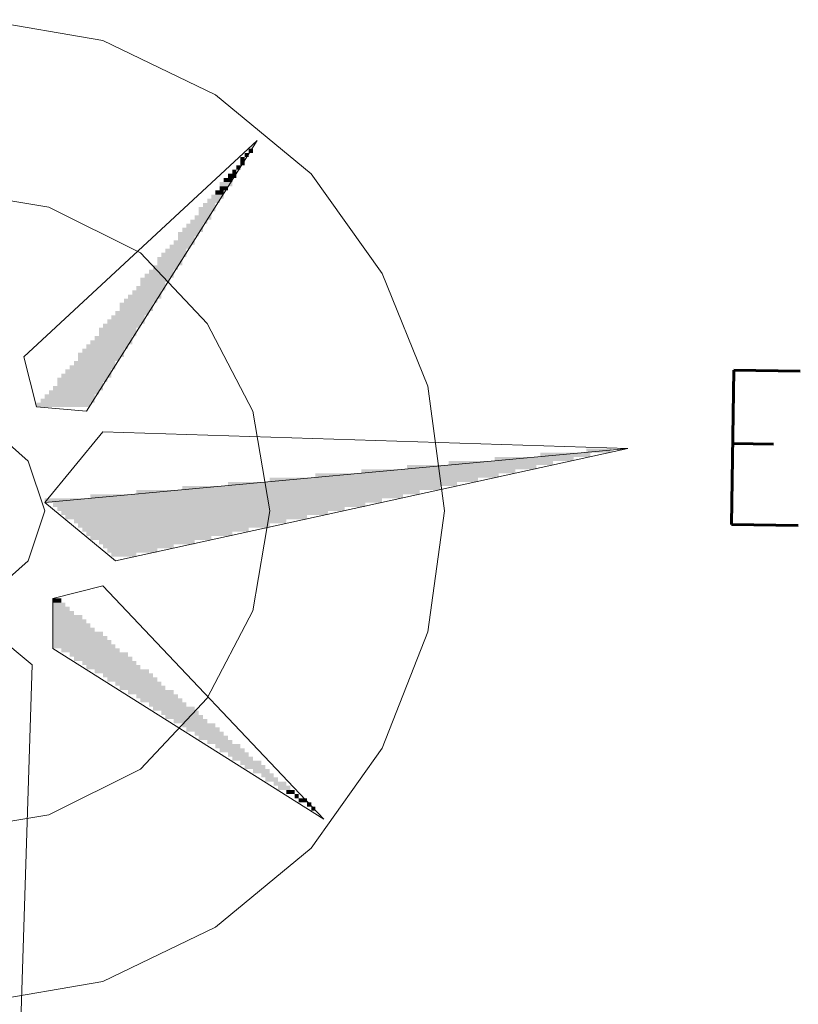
# Model space of a CAD drawing. Header units: millimetres. Extents: x -587 to 33545, y -26688 to 22494.
# Tile 217 of 256: x 12011 to 12090, y 11487 to 11587. Entities that reach past the tile are written whole.
import ezdxf

# ---------------------------------------------------------------- set-up
doc = ezdxf.new("R2010")
doc.units = ezdxf.units.MM
doc.header["$MEASUREMENT"] = 0
doc.layers.add('Nowe_820-G Rysunki Obrazki_Nr_pióra__1', color=7, linetype='Continuous', lineweight=13)
doc.layers.add('Nowe_820-G Rysunki Obrazki_Nr_pióra__23', color=7, linetype='Continuous', lineweight=15)
doc.styles.add('STYL_AUTOMATYCZNY_4', font='txt', dxfattribs={"width": 0.771677})

msp = doc.modelspace()

# ---------------------------------------------------------------- hatches: boundary and pattern name
at = {"layer": 'Nowe_820-G Rysunki Obrazki_Nr_pióra__1', "linetype": 'Continuous', "lineweight": 0}
for points in [[(12033.87, 11573.45), (12034.29, 11573.45), (12034.29, 11573.88), (12033.87, 11573.88)], [(12033.87, 11573.45), (12034.29, 11573.45), (12034.29, 11573.88), (12033.87, 11573.88)], [(12034.29, 11573.88), (12034.71, 11573.88), (12034.71, 11574.3), (12034.29, 11574.3)], [(12034.29, 11573.88), (12034.71, 11573.88), (12034.71, 11574.3), (12034.29, 11574.3)], [(12033.44, 11572.61), (12033.87, 11572.61), (12033.87, 11573.45), (12033.44, 11573.45)], [(12033.44, 11572.61), (12033.87, 11572.61), (12033.87, 11573.45), (12033.44, 11573.45)], [(12032.17, 11571.34), (12033.02, 11571.34), (12033.02, 11571.76), (12032.17, 11571.76)], [(12032.17, 11571.34), (12033.02, 11571.34), (12033.02, 11571.76), (12032.17, 11571.76)], [(12032.6, 11571.76), (12033.02, 11571.76), (12033.02, 11572.18), (12032.6, 11572.18)], [(12032.6, 11571.76), (12033.02, 11571.76), (12033.02, 11572.18), (12032.6, 11572.18)], [(12033.02, 11572.18), (12033.44, 11572.18), (12033.44, 11572.61), (12033.02, 11572.61)], [(12033.02, 11572.18), (12033.44, 11572.18), (12033.44, 11572.61), (12033.02, 11572.61)], [(12031.33, 11570.49), (12032.6, 11570.49), (12032.6, 11570.91), (12031.33, 11570.91)], [(12031.33, 11570.49), (12032.6, 11570.49), (12032.6, 11570.91), (12031.33, 11570.91)], [(12031.75, 11570.91), (12032.6, 11570.91), (12032.6, 11571.34), (12031.75, 11571.34)], [(12031.75, 11570.91), (12032.6, 11570.91), (12032.6, 11571.34), (12031.75, 11571.34)], [(12030.9, 11569.64), (12031.75, 11569.64), (12031.75, 11570.07), (12030.9, 11570.07)], [(12030.9, 11569.64), (12031.75, 11569.64), (12031.75, 11570.07), (12030.9, 11570.07)], [(12031.33, 11570.07), (12032.17, 11570.07), (12032.17, 11570.49), (12031.33, 11570.49)], [(12031.33, 11570.07), (12032.17, 11570.07), (12032.17, 11570.49), (12031.33, 11570.49)], [(12029.63, 11568.37), (12030.9, 11568.37), (12030.9, 11568.8), (12029.63, 11568.8)], [(12029.63, 11568.37), (12030.9, 11568.37), (12030.9, 11568.8), (12029.63, 11568.8)], [(12030.06, 11568.8), (12031.33, 11568.8), (12031.33, 11569.22), (12030.06, 11569.22)], [(12030.06, 11568.8), (12031.33, 11568.8), (12031.33, 11569.22), (12030.06, 11569.22)], [(12030.48, 11569.22), (12031.75, 11569.22), (12031.75, 11569.64), (12030.48, 11569.64)], [(12030.48, 11569.22), (12031.75, 11569.22), (12031.75, 11569.64), (12030.48, 11569.64)], [(12029.21, 11567.95), (12030.9, 11567.95), (12030.9, 11568.37), (12029.21, 11568.37)], [(12029.21, 11567.95), (12030.9, 11567.95), (12030.9, 11568.37), (12029.21, 11568.37)], [(12029.21, 11567.53), (12030.48, 11567.53), (12030.48, 11567.95), (12029.21, 11567.95)], [(12029.21, 11567.53), (12030.48, 11567.53), (12030.48, 11567.95), (12029.21, 11567.95)], [(12027.94, 11566.26), (12029.63, 11566.26), (12029.63, 11566.68), (12027.94, 11566.68)], [(12027.94, 11566.26), (12029.63, 11566.26), (12029.63, 11566.68), (12027.94, 11566.68)], [(12028.36, 11566.68), (12030.06, 11566.68), (12030.06, 11567.1), (12028.36, 11567.1)], [(12028.36, 11566.68), (12030.06, 11566.68), (12030.06, 11567.1), (12028.36, 11567.1)], [(12028.79, 11567.1), (12030.48, 11567.1), (12030.48, 11567.53), (12028.79, 11567.53)], [(12028.79, 11567.1), (12030.48, 11567.1), (12030.48, 11567.53), (12028.79, 11567.53)], [(12027.09, 11565.41), (12029.21, 11565.41), (12029.21, 11565.83), (12027.09, 11565.83)], [(12027.09, 11565.41), (12029.21, 11565.41), (12029.21, 11565.83), (12027.09, 11565.83)], [(12027.52, 11565.83), (12029.63, 11565.83), (12029.63, 11566.26), (12027.52, 11566.26)], [(12027.52, 11565.83), (12029.63, 11565.83), (12029.63, 11566.26), (12027.52, 11566.26)], [(12026.67, 11564.56), (12028.79, 11564.56), (12028.79, 11564.99), (12026.67, 11564.99)], [(12026.67, 11564.56), (12028.79, 11564.56), (12028.79, 11564.99), (12026.67, 11564.99)], [(12027.09, 11564.99), (12028.79, 11564.99), (12028.79, 11565.41), (12027.09, 11565.41)], [(12027.09, 11564.99), (12028.79, 11564.99), (12028.79, 11565.41), (12027.09, 11565.41)], [(12025.4, 11563.29), (12027.94, 11563.29), (12027.94, 11563.72), (12025.4, 11563.72)], [(12025.4, 11563.29), (12027.94, 11563.29), (12027.94, 11563.72), (12025.4, 11563.72)], [(12025.82, 11563.72), (12027.94, 11563.72), (12027.94, 11564.14), (12025.82, 11564.14)], [(12025.82, 11563.72), (12027.94, 11563.72), (12027.94, 11564.14), (12025.82, 11564.14)], [(12026.25, 11564.14), (12028.36, 11564.14), (12028.36, 11564.56), (12026.25, 11564.56)], [(12026.25, 11564.14), (12028.36, 11564.14), (12028.36, 11564.56), (12026.25, 11564.56)], [(12024.98, 11562.45), (12027.52, 11562.45), (12027.52, 11563.29), (12024.98, 11563.29)], [(12024.98, 11562.45), (12027.52, 11562.45), (12027.52, 11563.29), (12024.98, 11563.29)], [(12024.13, 11561.6), (12026.67, 11561.6), (12026.67, 11562.02), (12024.13, 11562.02)], [(12024.13, 11561.6), (12026.67, 11561.6), (12026.67, 11562.02), (12024.13, 11562.02)], [(12024.55, 11562.02), (12027.09, 11562.02), (12027.09, 11562.45), (12024.55, 11562.45)], [(12024.55, 11562.02), (12027.09, 11562.02), (12027.09, 11562.45), (12024.55, 11562.45)], [(12023.28, 11560.75), (12026.25, 11560.75), (12026.25, 11561.18), (12023.28, 11561.18)], [(12023.28, 11560.75), (12026.25, 11560.75), (12026.25, 11561.18), (12023.28, 11561.18)], [(12023.28, 11560.33), (12025.82, 11560.33), (12025.82, 11560.75), (12023.28, 11560.75)], [(12023.28, 11560.33), (12025.82, 11560.33), (12025.82, 11560.75), (12023.28, 11560.75)], [(12023.71, 11561.18), (12026.67, 11561.18), (12026.67, 11561.6), (12023.71, 11561.6)], [(12023.71, 11561.18), (12026.67, 11561.18), (12026.67, 11561.6), (12023.71, 11561.6)], [(12022.44, 11559.48), (12025.4, 11559.48), (12025.4, 11559.91), (12022.44, 11559.91)], [(12022.44, 11559.48), (12025.4, 11559.48), (12025.4, 11559.91), (12022.44, 11559.91)], [(12022.86, 11559.91), (12025.82, 11559.91), (12025.82, 11560.33), (12022.86, 11560.33)], [(12022.86, 11559.91), (12025.82, 11559.91), (12025.82, 11560.33), (12022.86, 11560.33)], [(12021.59, 11558.64), (12024.98, 11558.64), (12024.98, 11559.06), (12021.59, 11559.06)], [(12021.59, 11558.64), (12024.98, 11558.64), (12024.98, 11559.06), (12021.59, 11559.06)], [(12022.01, 11559.06), (12025.4, 11559.06), (12025.4, 11559.48), (12022.01, 11559.48)], [(12022.01, 11559.06), (12025.4, 11559.06), (12025.4, 11559.48), (12022.01, 11559.48)], [(12020.74, 11557.37), (12024.13, 11557.37), (12024.13, 11557.79), (12020.74, 11557.79)], [(12020.74, 11557.37), (12024.13, 11557.37), (12024.13, 11557.79), (12020.74, 11557.79)], [(12021.17, 11557.79), (12024.55, 11557.79), (12024.55, 11558.64), (12021.17, 11558.64)], [(12021.17, 11557.79), (12024.55, 11557.79), (12024.55, 11558.64), (12021.17, 11558.64)], [(12019.9, 11556.52), (12023.71, 11556.52), (12023.71, 11556.94), (12019.9, 11556.94)], [(12019.9, 11556.52), (12023.71, 11556.52), (12023.71, 11556.94), (12019.9, 11556.94)], [(12020.32, 11556.94), (12023.71, 11556.94), (12023.71, 11557.37), (12020.32, 11557.37)], [(12020.32, 11556.94), (12023.71, 11556.94), (12023.71, 11557.37), (12020.32, 11557.37)], [(12019.05, 11555.25), (12022.86, 11555.25), (12022.86, 11556.1), (12019.05, 11556.1)], [(12019.05, 11555.25), (12022.86, 11555.25), (12022.86, 11556.1), (12019.05, 11556.1)], [(12019.47, 11556.1), (12023.28, 11556.1), (12023.28, 11556.52), (12019.47, 11556.52)], [(12019.47, 11556.1), (12023.28, 11556.1), (12023.28, 11556.52), (12019.47, 11556.52)], [(12018.2, 11554.4), (12022.44, 11554.4), (12022.44, 11554.83), (12018.2, 11554.83)], [(12018.2, 11554.4), (12022.44, 11554.4), (12022.44, 11554.83), (12018.2, 11554.83)], [(12018.63, 11554.83), (12022.44, 11554.83), (12022.44, 11555.25), (12018.63, 11555.25)], [(12018.63, 11554.83), (12022.44, 11554.83), (12022.44, 11555.25), (12018.63, 11555.25)], [(12017.36, 11553.56), (12021.59, 11553.56), (12021.59, 11553.98), (12017.36, 11553.98)], [(12017.36, 11553.56), (12021.59, 11553.56), (12021.59, 11553.98), (12017.36, 11553.98)], [(12017.78, 11553.98), (12022.01, 11553.98), (12022.01, 11554.4), (12017.78, 11554.4)], [(12017.78, 11553.98), (12022.01, 11553.98), (12022.01, 11554.4), (12017.78, 11554.4)], [(12016.51, 11552.29), (12020.74, 11552.29), (12020.74, 11552.71), (12016.51, 11552.71)], [(12016.51, 11552.29), (12020.74, 11552.29), (12020.74, 11552.71), (12016.51, 11552.71)], [(12016.93, 11553.13), (12021.59, 11553.13), (12021.59, 11553.56), (12016.93, 11553.56)], [(12016.93, 11553.13), (12021.59, 11553.13), (12021.59, 11553.56), (12016.93, 11553.56)], [(12016.93, 11552.71), (12021.17, 11552.71), (12021.17, 11553.13), (12016.93, 11553.13)], [(12016.93, 11552.71), (12021.17, 11552.71), (12021.17, 11553.13), (12016.93, 11553.13)], [(12015.66, 11551.44), (12020.32, 11551.44), (12020.32, 11551.86), (12015.66, 11551.86)], [(12015.66, 11551.44), (12020.32, 11551.44), (12020.32, 11551.86), (12015.66, 11551.86)], [(12016.09, 11551.86), (12020.74, 11551.86), (12020.74, 11552.29), (12016.09, 11552.29)], [(12016.09, 11551.86), (12020.74, 11551.86), (12020.74, 11552.29), (12016.09, 11552.29)], [(12014.82, 11550.59), (12019.9, 11550.59), (12019.9, 11551.02), (12014.82, 11551.02)], [(12014.82, 11550.59), (12019.9, 11550.59), (12019.9, 11551.02), (12014.82, 11551.02)], [(12015.24, 11551.02), (12020.32, 11551.02), (12020.32, 11551.44), (12015.24, 11551.44)], [(12015.24, 11551.02), (12020.32, 11551.02), (12020.32, 11551.44), (12015.24, 11551.44)], [(12013.97, 11549.32), (12019.05, 11549.32), (12019.05, 11549.75), (12013.97, 11549.75)], [(12013.97, 11549.32), (12019.05, 11549.32), (12019.05, 11549.75), (12013.97, 11549.75)], [(12014.39, 11549.75), (12019.47, 11549.75), (12019.47, 11550.17), (12014.39, 11550.17)], [(12014.39, 11549.75), (12019.47, 11549.75), (12019.47, 11550.17), (12014.39, 11550.17)], [(12014.82, 11550.17), (12019.47, 11550.17), (12019.47, 11550.59), (12014.82, 11550.59)], [(12014.82, 11550.17), (12019.47, 11550.17), (12019.47, 11550.59), (12014.82, 11550.59)], [(12013.12, 11548.48), (12018.63, 11548.48), (12018.63, 11548.9), (12013.12, 11548.9)], [(12013.12, 11548.48), (12018.63, 11548.48), (12018.63, 11548.9), (12013.12, 11548.9)], [(12013.55, 11548.9), (12018.63, 11548.9), (12018.63, 11549.32), (12013.55, 11549.32)], [(12013.55, 11548.9), (12018.63, 11548.9), (12018.63, 11549.32), (12013.55, 11549.32)], [(12012.7, 11548.05), (12018.2, 11548.05), (12018.2, 11548.48), (12012.7, 11548.48)], [(12012.7, 11548.05), (12018.2, 11548.05), (12018.2, 11548.48), (12012.7, 11548.48)], [(12068.58, 11543.4), (12071.12, 11543.4), (12071.12, 11543.82), (12068.58, 11543.82)], [(12068.58, 11543.4), (12071.12, 11543.4), (12071.12, 11543.82), (12068.58, 11543.82)], [(12059.27, 11542.55), (12067.31, 11542.55), (12067.31, 11542.97), (12059.27, 11542.97)], [(12059.27, 11542.55), (12067.31, 11542.55), (12067.31, 11542.97), (12059.27, 11542.97)], [(12063.92, 11542.97), (12069, 11542.97), (12069, 11543.4), (12063.92, 11543.4)], [(12063.92, 11542.97), (12069, 11542.97), (12069, 11543.4), (12063.92, 11543.4)], [(12045.72, 11541.28), (12061.38, 11541.28), (12061.38, 11541.7), (12045.72, 11541.7)], [(12045.72, 11541.28), (12061.38, 11541.28), (12061.38, 11541.7), (12045.72, 11541.7)], [(12050.38, 11541.7), (12063.5, 11541.7), (12063.5, 11542.13), (12050.38, 11542.13)], [(12050.38, 11541.7), (12063.5, 11541.7), (12063.5, 11542.13), (12050.38, 11542.13)], [(12054.61, 11542.13), (12065.19, 11542.13), (12065.19, 11542.55), (12054.61, 11542.55)], [(12054.61, 11542.13), (12065.19, 11542.13), (12065.19, 11542.55), (12054.61, 11542.55)], [(12036.41, 11540.43), (12057.57, 11540.43), (12057.57, 11540.86), (12036.41, 11540.86)], [(12036.41, 11540.43), (12057.57, 11540.43), (12057.57, 11540.86), (12036.41, 11540.86)], [(12041.06, 11540.86), (12059.69, 11540.86), (12059.69, 11541.28), (12041.06, 11541.28)], [(12041.06, 11540.86), (12059.69, 11540.86), (12059.69, 11541.28), (12041.06, 11541.28)], [(12027.52, 11539.59), (12053.76, 11539.59), (12053.76, 11540.01), (12027.52, 11540.01)], [(12027.52, 11539.59), (12053.76, 11539.59), (12053.76, 11540.01), (12027.52, 11540.01)], [(12032.17, 11540.01), (12055.46, 11540.01), (12055.46, 11540.43), (12032.17, 11540.43)], [(12032.17, 11540.01), (12055.46, 11540.01), (12055.46, 11540.43), (12032.17, 11540.43)], [(12013.55, 11538.74), (12013.55, 11538.32), (12047.84, 11538.32), (12047.84, 11538.74)], [(12013.55, 11538.74), (12013.55, 11538.32), (12047.84, 11538.32), (12047.84, 11538.74)], [(12018.2, 11538.74), (12049.95, 11538.74), (12049.95, 11539.16), (12018.2, 11539.16)], [(12018.2, 11538.74), (12049.95, 11538.74), (12049.95, 11539.16), (12018.2, 11539.16)], [(12022.86, 11539.16), (12051.65, 11539.16), (12051.65, 11539.59), (12022.86, 11539.59)], [(12022.86, 11539.16), (12051.65, 11539.16), (12051.65, 11539.59), (12022.86, 11539.59)], [(12014.39, 11537.89), (12046.14, 11537.89), (12046.14, 11538.32), (12014.39, 11538.32)], [(12014.39, 11537.89), (12046.14, 11537.89), (12046.14, 11538.32), (12014.39, 11538.32)], [(12014.82, 11537.47), (12044.03, 11537.47), (12044.03, 11537.89), (12014.82, 11537.89)], [(12014.82, 11537.47), (12044.03, 11537.47), (12044.03, 11537.89), (12014.82, 11537.89)], [(12015.24, 11537.05), (12042.33, 11537.05), (12042.33, 11537.47), (12015.24, 11537.47)], [(12015.24, 11537.05), (12042.33, 11537.05), (12042.33, 11537.47), (12015.24, 11537.47)], [(12015.66, 11536.62), (12040.22, 11536.62), (12040.22, 11537.05), (12015.66, 11537.05)], [(12015.66, 11536.62), (12040.22, 11536.62), (12040.22, 11537.05), (12015.66, 11537.05)], [(12016.51, 11536.2), (12038.1, 11536.2), (12038.1, 11536.62), (12016.51, 11536.62)], [(12016.51, 11536.2), (12038.1, 11536.2), (12038.1, 11536.62), (12016.51, 11536.62)], [(12016.93, 11535.78), (12036.41, 11535.78), (12036.41, 11536.2), (12016.93, 11536.2)], [(12016.93, 11535.78), (12036.41, 11535.78), (12036.41, 11536.2), (12016.93, 11536.2)], [(12017.36, 11535.35), (12034.29, 11535.35), (12034.29, 11535.78), (12017.36, 11535.78)], [(12017.36, 11535.35), (12034.29, 11535.35), (12034.29, 11535.78), (12017.36, 11535.78)], [(12017.78, 11534.93), (12032.6, 11534.93), (12032.6, 11535.35), (12017.78, 11535.35)], [(12017.78, 11534.93), (12032.6, 11534.93), (12032.6, 11535.35), (12017.78, 11535.35)], [(12018.2, 11534.51), (12030.48, 11534.51), (12030.48, 11534.93), (12018.2, 11534.93)], [(12018.2, 11534.51), (12030.48, 11534.51), (12030.48, 11534.93), (12018.2, 11534.93)], [(12019.05, 11534.08), (12028.79, 11534.08), (12028.79, 11534.51), (12019.05, 11534.51)], [(12019.05, 11534.08), (12028.79, 11534.08), (12028.79, 11534.51), (12019.05, 11534.51)], [(12019.47, 11533.66), (12026.67, 11533.66), (12026.67, 11534.08), (12019.47, 11534.08)], [(12019.47, 11533.66), (12026.67, 11533.66), (12026.67, 11534.08), (12019.47, 11534.08)], [(12019.9, 11533.24), (12024.98, 11533.24), (12024.98, 11533.66), (12019.9, 11533.66)], [(12019.9, 11533.24), (12024.98, 11533.24), (12024.98, 11533.66), (12019.9, 11533.66)], [(12020.32, 11533.24), (12020.32, 11532.81), (12022.86, 11532.81), (12022.86, 11533.24)], [(12020.32, 11533.24), (12020.32, 11532.81), (12022.86, 11532.81), (12022.86, 11533.24)], [(12015.24, 11528.58), (12014.39, 11528.58), (12014.39, 11528.16), (12015.24, 11528.16)], [(12015.24, 11528.58), (12014.39, 11528.58), (12014.39, 11528.16), (12015.24, 11528.16)], [(12014.39, 11528.16), (12014.39, 11527.73), (12015.66, 11527.73), (12015.66, 11528.16)], [(12014.39, 11528.16), (12014.39, 11527.73), (12015.66, 11527.73), (12015.66, 11528.16)], [(12014.39, 11527.73), (12014.39, 11527.31), (12016.09, 11527.31), (12016.09, 11527.73)], [(12014.39, 11527.73), (12014.39, 11527.31), (12016.09, 11527.31), (12016.09, 11527.73)], [(12014.39, 11527.31), (12014.39, 11526.89), (12016.51, 11526.89), (12016.51, 11527.31)], [(12014.39, 11527.31), (12014.39, 11526.89), (12016.51, 11526.89), (12016.51, 11527.31)], [(12014.39, 11526.89), (12014.39, 11526.46), (12017.36, 11526.46), (12017.36, 11526.89)], [(12014.39, 11526.89), (12014.39, 11526.46), (12017.36, 11526.46), (12017.36, 11526.89)], [(12014.39, 11526.46), (12014.39, 11526.04), (12017.78, 11526.04), (12017.78, 11526.46)], [(12014.39, 11526.46), (12014.39, 11526.04), (12017.78, 11526.04), (12017.78, 11526.46)], [(12014.39, 11526.04), (12014.39, 11525.62), (12018.2, 11525.62), (12018.2, 11526.04)], [(12014.39, 11526.04), (12014.39, 11525.62), (12018.2, 11525.62), (12018.2, 11526.04)], [(12014.39, 11525.62), (12014.39, 11525.19), (12018.63, 11525.19), (12018.63, 11525.62)], [(12014.39, 11525.62), (12014.39, 11525.19), (12018.63, 11525.19), (12018.63, 11525.62)], [(12014.39, 11525.19), (12014.39, 11524.77), (12019.47, 11524.77), (12019.47, 11525.19)], [(12014.39, 11525.19), (12014.39, 11524.77), (12019.47, 11524.77), (12019.47, 11525.19)], [(12014.39, 11524.77), (12014.39, 11524.35), (12019.9, 11524.35), (12019.9, 11524.77)], [(12014.39, 11524.77), (12014.39, 11524.35), (12019.9, 11524.35), (12019.9, 11524.77)], [(12014.39, 11524.35), (12014.39, 11523.92), (12020.32, 11523.92), (12020.32, 11524.35)], [(12014.39, 11524.35), (12014.39, 11523.92), (12020.32, 11523.92), (12020.32, 11524.35)], [(12014.39, 11523.92), (12014.39, 11523.5), (12020.74, 11523.5), (12020.74, 11523.92)], [(12014.39, 11523.92), (12014.39, 11523.5), (12020.74, 11523.5), (12020.74, 11523.92)], [(12015.24, 11523.08), (12021.17, 11523.08), (12021.17, 11523.5), (12015.24, 11523.5)], [(12015.24, 11523.08), (12021.17, 11523.08), (12021.17, 11523.5), (12015.24, 11523.5)], [(12016.09, 11522.65), (12022.01, 11522.65), (12022.01, 11523.08), (12016.09, 11523.08)], [(12016.09, 11522.65), (12022.01, 11522.65), (12022.01, 11523.08), (12016.09, 11523.08)], [(12016.51, 11522.23), (12022.44, 11522.23), (12022.44, 11522.65), (12016.51, 11522.65)], [(12016.51, 11522.23), (12022.44, 11522.23), (12022.44, 11522.65), (12016.51, 11522.65)], [(12017.36, 11521.81), (12022.86, 11521.81), (12022.86, 11522.23), (12017.36, 11522.23)], [(12017.36, 11521.81), (12022.86, 11521.81), (12022.86, 11522.23), (12017.36, 11522.23)], [(12017.78, 11521.38), (12023.28, 11521.38), (12023.28, 11521.81), (12017.78, 11521.81)], [(12017.78, 11521.38), (12023.28, 11521.38), (12023.28, 11521.81), (12017.78, 11521.81)], [(12018.63, 11520.96), (12024.13, 11520.96), (12024.13, 11521.38), (12018.63, 11521.38)], [(12018.63, 11520.96), (12024.13, 11520.96), (12024.13, 11521.38), (12018.63, 11521.38)], [(12019.47, 11520.54), (12024.55, 11520.54), (12024.55, 11520.96), (12019.47, 11520.96)], [(12019.47, 11520.54), (12024.55, 11520.54), (12024.55, 11520.96), (12019.47, 11520.96)], [(12019.9, 11520.11), (12024.98, 11520.11), (12024.98, 11520.54), (12019.9, 11520.54)], [(12019.9, 11520.11), (12024.98, 11520.11), (12024.98, 11520.54), (12019.9, 11520.54)], [(12020.74, 11519.69), (12025.4, 11519.69), (12025.4, 11520.11), (12020.74, 11520.11)], [(12020.74, 11519.69), (12025.4, 11519.69), (12025.4, 11520.11), (12020.74, 11520.11)], [(12021.17, 11519.27), (12025.82, 11519.27), (12025.82, 11519.69), (12021.17, 11519.69)], [(12021.17, 11519.27), (12025.82, 11519.27), (12025.82, 11519.69), (12021.17, 11519.69)], [(12022.01, 11518.84), (12026.67, 11518.84), (12026.67, 11519.27), (12022.01, 11519.27)], [(12022.01, 11518.84), (12026.67, 11518.84), (12026.67, 11519.27), (12022.01, 11519.27)], [(12022.86, 11518.42), (12027.09, 11518.42), (12027.09, 11518.84), (12022.86, 11518.84)], [(12022.86, 11518.42), (12027.09, 11518.42), (12027.09, 11518.84), (12022.86, 11518.84)], [(12023.28, 11518), (12027.52, 11518), (12027.52, 11518.42), (12023.28, 11518.42)], [(12023.28, 11518), (12027.52, 11518), (12027.52, 11518.42), (12023.28, 11518.42)], [(12024.13, 11517.57), (12027.94, 11517.57), (12027.94, 11518), (12024.13, 11518)], [(12024.13, 11517.57), (12027.94, 11517.57), (12027.94, 11518), (12024.13, 11518)], [(12024.55, 11517.15), (12028.79, 11517.15), (12028.79, 11517.57), (12024.55, 11517.57)], [(12024.55, 11517.15), (12028.79, 11517.15), (12028.79, 11517.57), (12024.55, 11517.57)], [(12025.4, 11516.73), (12029.21, 11516.73), (12029.21, 11517.15), (12025.4, 11517.15)], [(12025.4, 11516.73), (12029.21, 11516.73), (12029.21, 11517.15), (12025.4, 11517.15)], [(12025.82, 11516.3), (12029.63, 11516.3), (12029.63, 11516.73), (12025.82, 11516.73)], [(12025.82, 11516.3), (12029.63, 11516.3), (12029.63, 11516.73), (12025.82, 11516.73)], [(12026.67, 11515.88), (12030.06, 11515.88), (12030.06, 11516.3), (12026.67, 11516.3)], [(12026.67, 11515.88), (12030.06, 11515.88), (12030.06, 11516.3), (12026.67, 11516.3)], [(12027.52, 11515.46), (12030.9, 11515.46), (12030.9, 11515.88), (12027.52, 11515.88)], [(12027.52, 11515.46), (12030.9, 11515.46), (12030.9, 11515.88), (12027.52, 11515.88)], [(12027.94, 11515.03), (12031.33, 11515.03), (12031.33, 11515.46), (12027.94, 11515.46)], [(12027.94, 11515.03), (12031.33, 11515.03), (12031.33, 11515.46), (12027.94, 11515.46)], [(12028.79, 11514.61), (12031.75, 11514.61), (12031.75, 11515.03), (12028.79, 11515.03)], [(12028.79, 11514.61), (12031.75, 11514.61), (12031.75, 11515.03), (12028.79, 11515.03)], [(12029.21, 11514.19), (12032.17, 11514.19), (12032.17, 11514.61), (12029.21, 11514.61)], [(12029.21, 11514.19), (12032.17, 11514.19), (12032.17, 11514.61), (12029.21, 11514.61)], [(12030.06, 11513.76), (12032.6, 11513.76), (12032.6, 11514.19), (12030.06, 11514.19)], [(12030.06, 11513.76), (12032.6, 11513.76), (12032.6, 11514.19), (12030.06, 11514.19)], [(12030.9, 11513.34), (12033.44, 11513.34), (12033.44, 11513.76), (12030.9, 11513.76)], [(12030.9, 11513.34), (12033.44, 11513.34), (12033.44, 11513.76), (12030.9, 11513.76)], [(12031.33, 11512.92), (12033.87, 11512.92), (12033.87, 11513.34), (12031.33, 11513.34)], [(12031.33, 11512.92), (12033.87, 11512.92), (12033.87, 11513.34), (12031.33, 11513.34)], [(12032.17, 11512.49), (12034.29, 11512.49), (12034.29, 11512.92), (12032.17, 11512.92)], [(12032.17, 11512.49), (12034.29, 11512.49), (12034.29, 11512.92), (12032.17, 11512.92)], [(12032.6, 11512.07), (12034.71, 11512.07), (12034.71, 11512.49), (12032.6, 11512.49)], [(12032.6, 11512.07), (12034.71, 11512.07), (12034.71, 11512.49), (12032.6, 11512.49)], [(12033.44, 11511.65), (12035.56, 11511.65), (12035.56, 11512.07), (12033.44, 11512.07)], [(12033.44, 11511.65), (12035.56, 11511.65), (12035.56, 11512.07), (12033.44, 11512.07)], [(12033.87, 11511.22), (12035.98, 11511.22), (12035.98, 11511.65), (12033.87, 11511.65)], [(12033.87, 11511.22), (12035.98, 11511.22), (12035.98, 11511.65), (12033.87, 11511.65)], [(12034.71, 11510.8), (12036.41, 11510.8), (12036.41, 11511.22), (12034.71, 11511.22)], [(12034.71, 11510.8), (12036.41, 11510.8), (12036.41, 11511.22), (12034.71, 11511.22)], [(12035.56, 11510.38), (12036.83, 11510.38), (12036.83, 11510.8), (12035.56, 11510.8)], [(12035.56, 11510.38), (12036.83, 11510.38), (12036.83, 11510.8), (12035.56, 11510.8)], [(12035.98, 11509.95), (12037.25, 11509.95), (12037.25, 11510.38), (12035.98, 11510.38)], [(12035.98, 11509.95), (12037.25, 11509.95), (12037.25, 11510.38), (12035.98, 11510.38)], [(12036.83, 11509.53), (12038.1, 11509.53), (12038.1, 11509.95), (12036.83, 11509.95)], [(12036.83, 11509.53), (12038.1, 11509.53), (12038.1, 11509.95), (12036.83, 11509.95)], [(12037.25, 11509.11), (12038.52, 11509.11), (12038.52, 11509.53), (12037.25, 11509.53)], [(12037.25, 11509.11), (12038.52, 11509.11), (12038.52, 11509.53), (12037.25, 11509.53)], [(12038.1, 11508.68), (12038.95, 11508.68), (12038.95, 11509.11), (12038.1, 11509.11)], [(12038.1, 11508.68), (12038.95, 11508.68), (12038.95, 11509.11), (12038.1, 11509.11)], [(12038.95, 11508.26), (12039.37, 11508.26), (12039.37, 11508.68), (12038.95, 11508.68)], [(12038.95, 11508.26), (12039.37, 11508.26), (12039.37, 11508.68), (12038.95, 11508.68)], [(12039.37, 11507.84), (12040.22, 11507.84), (12040.22, 11508.26), (12039.37, 11508.26)], [(12039.37, 11507.84), (12040.22, 11507.84), (12040.22, 11508.26), (12039.37, 11508.26)], [(12040.22, 11507.41), (12040.64, 11507.41), (12040.64, 11507.84), (12040.22, 11507.84)], [(12040.22, 11507.41), (12040.64, 11507.41), (12040.64, 11507.84), (12040.22, 11507.84)], [(12040.64, 11507.41), (12040.64, 11506.99), (12041.06, 11506.99), (12041.06, 11507.41)], [(12040.64, 11507.41), (12040.64, 11506.99), (12041.06, 11506.99), (12041.06, 11507.41)]]:
    msp.add_hatch(color=7, dxfattribs=at).paths.add_polyline_path(points)

# ---------------------------------------------------------------- linework, layer by layer
at = {"layer": 'Nowe_820-G Rysunki Obrazki_Nr_pióra__23', "color": 7, "linetype": 'Continuous', "lineweight": 15}
for points in [[(12019.47, 11585.31), (12007.2, 11587.42)], [(12019.47, 11585.31), (12007.2, 11587.42)], [(12030.9, 11579.8), (12019.47, 11585.31)], [(12030.9, 11579.8), (12019.47, 11585.31)], [(12040.64, 11571.76), (12030.9, 11579.8)], [(12040.64, 11571.76), (12030.9, 11579.8)], [(12011.43, 11553.13), (12035.14, 11575.15)], [(12035.14, 11575.15), (12011.43, 11553.13)], [(12035.14, 11575.15), (12017.78, 11547.63)], [(12017.78, 11547.63), (12035.14, 11575.15)], [(12047.84, 11561.6), (12040.64, 11571.76)], [(12047.84, 11561.6), (12040.64, 11571.76)], [(12013.97, 11568.37), (12003.81, 11570.07)], [(12013.97, 11568.37), (12003.81, 11570.07)], [(12023.28, 11563.72), (12013.97, 11568.37)], [(12023.28, 11563.72), (12013.97, 11568.37)], [(12030.06, 11556.52), (12023.28, 11563.72)], [(12030.06, 11556.52), (12023.28, 11563.72)], [(12052.49, 11550.17), (12047.84, 11561.6)], [(12052.49, 11550.17), (12047.84, 11561.6)], [(12034.71, 11547.63), (12030.06, 11556.52)], [(12034.71, 11547.63), (12030.06, 11556.52)], [(12012.7, 11548.05), (12011.43, 11553.13)], [(12011.43, 11553.13), (12012.7, 11548.05)], [(12054.19, 11537.47), (12052.49, 11550.17)], [(12054.19, 11537.47), (12052.49, 11550.17)], [(12017.78, 11547.63), (12012.7, 11548.05)], [(12012.7, 11548.05), (12017.78, 11547.63)], [(12036.41, 11537.47), (12034.71, 11547.63)], [(12036.41, 11537.47), (12034.71, 11547.63)], [(12011.85, 11542.55), (12008.04, 11545.94)], [(12011.85, 11542.55), (12008.04, 11545.94)], [(12019.47, 11545.51), (12013.55, 11538.32)], [(12019.47, 11545.51), (12013.55, 11538.32)], [(12072.81, 11543.82), (12019.47, 11545.51)], [(12072.81, 11543.82), (12019.47, 11545.51)], [(12013.55, 11538.32), (12072.81, 11543.82)], [(12013.55, 11538.32), (12072.81, 11543.82)], [(12072.81, 11543.82), (12020.74, 11532.39)], [(12020.74, 11532.39), (12072.81, 11543.82)], [(12013.55, 11537.47), (12011.85, 11542.55)], [(12013.55, 11537.47), (12011.85, 11542.55)], [(12020.74, 11532.39), (12013.55, 11538.32)], [(12013.55, 11538.32), (12020.74, 11532.39)], [(12011.85, 11532.39), (12013.55, 11537.47)], [(12011.85, 11532.39), (12013.55, 11537.47)], [(12034.71, 11527.31), (12036.41, 11537.47)], [(12034.71, 11527.31), (12036.41, 11537.47)], [(12052.49, 11525.19), (12054.19, 11537.47)], [(12052.49, 11525.19), (12054.19, 11537.47)], [(12008.04, 11529), (12011.85, 11532.39)], [(12008.04, 11529), (12011.85, 11532.39)], [(12014.39, 11528.58), (12019.47, 11529.85)], [(12019.47, 11529.85), (12014.39, 11528.58)], [(12019.47, 11529.85), (12041.91, 11506.14)], [(12041.91, 11506.14), (12019.47, 11529.85)], [(12012.28, 11521.81), (12004.66, 11528.16)], [(12012.28, 11521.81), (12004.66, 11528.16)], [(12014.39, 11523.5), (12014.39, 11528.58)], [(12014.39, 11528.58), (12014.39, 11523.5)], [(12030.06, 11518.42), (12034.71, 11527.31)], [(12030.06, 11518.42), (12034.71, 11527.31)], [(12047.84, 11513.34), (12052.49, 11525.19)], [(12047.84, 11513.34), (12052.49, 11525.19)], [(12041.91, 11506.14), (12014.39, 11523.5)], [(12014.39, 11523.5), (12041.91, 11506.14)], [(12010.58, 11468.47), (12012.28, 11521.81)], [(12010.58, 11468.47), (12012.28, 11521.81)], [(12023.28, 11511.22), (12030.06, 11518.42)], [(12023.28, 11511.22), (12030.06, 11518.42)], [(12040.64, 11503.18), (12047.84, 11513.34)], [(12040.64, 11503.18), (12047.84, 11513.34)], [(12013.97, 11506.57), (12023.28, 11511.22)], [(12013.97, 11506.57), (12023.28, 11511.22)], [(12003.81, 11504.87), (12013.97, 11506.57)], [(12003.81, 11504.87), (12013.97, 11506.57)], [(12030.9, 11495.14), (12040.64, 11503.18)], [(12030.9, 11495.14), (12040.64, 11503.18)], [(12019.47, 11489.63), (12030.9, 11495.14)], [(12019.47, 11489.63), (12030.9, 11495.14)], [(12007.2, 11487.52), (12019.47, 11489.63)], [(12007.2, 11487.52), (12019.47, 11489.63)]]:
    msp.add_lwpolyline(points, dxfattribs=at)

# ---------------------------------------------------------------- texts
at = {"layer": 'Nowe_820-G Rysunki Obrazki_Nr_pióra__1', "color": 7, "linetype": 'Continuous', "lineweight": 13, "insert": (12081.28, 11536.12), "char_height": 15.6985, "attachment_point": 7, "rotation": 359.2278, "style": 'STYL_AUTOMATYCZNY_4'}
msp.add_mtext('\\A1;{\\pql;\\fRomanS|b0|i0|c0|p0;\\W0.771677;E}', dxfattribs=at)

doc.saveas('drawing.dxf')
